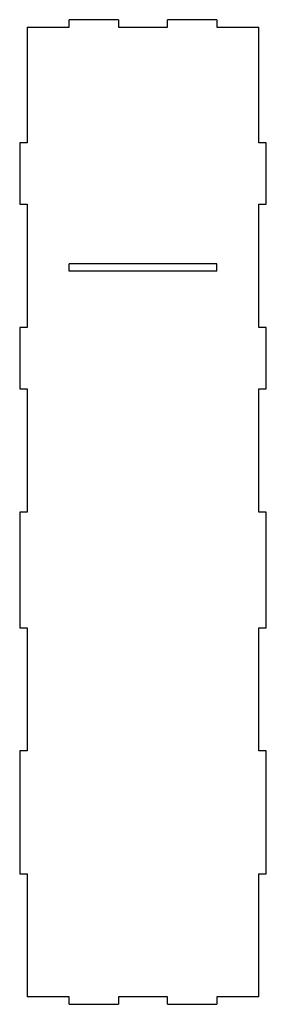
# Model space of a CAD drawing. Header units: millimetres. Extents: x -50 to 50, y -200 to 200.
import ezdxf

# ---------------------------------------------------------------- set-up
doc = ezdxf.new("R2010")
doc.units = ezdxf.units.MM

msp = doc.modelspace()

# ---------------------------------------------------------------- linework, layer by layer
at = {"color": 7, "linetype": 'Continuous', "lineweight": 25}
for p, q in [((-30, 197), (-30, 200)), ((-10, 200), (-30, 200)), ((-10, 200), (-10, 197)), ((10, 197), (10, 200)), ((30, 200), (10, 200)), ((30, 200), (30, 197)), ((-47, 197), (-30, 197)), ((-47, 197), (-47, 150)), ((-10, 197), (10, 197)), ((30, 197), (47, 197)), ((47, 150), (47, 197)), ((-47, 150), (-50, 150)), ((-50, 150), (-50, 125)), ((50, 150), (47, 150)), ((50, 125), (50, 150)), ((-50, 125), (-47, 125)), ((-47, 125), (-47, 75)), ((47, 125), (50, 125)), ((47, 75), (47, 125)), ((-30, 97.81), (-30, 100.81)), ((30, 100.81), (-30, 100.81)), ((30, 97.81), (30, 100.81)), ((30, 97.81), (-30, 97.81)), ((-47, 75), (-50, 75)), ((-50, 75), (-50, 50)), ((50, 75), (47, 75)), ((50, 50), (50, 75)), ((-50, 50), (-47, 50)), ((-47, 50), (-47, 0)), ((47, 50), (50, 50)), ((47, 0), (47, 50)), ((-47, 0), (-50, 0)), ((-50, 0), (-50, -47)), ((50, 0), (47, 0)), ((50, -47), (50, 0)), ((-50, -47), (-47, -47)), ((-47, -47), (-47, -97)), ((47, -47), (50, -47)), ((47, -97), (47, -47)), ((-47, -97), (-50, -97)), ((-50, -97), (-50, -147)), ((50, -97), (47, -97)), ((50, -147), (50, -97)), ((-50, -147), (-47, -147)), ((-47, -147), (-47, -197)), ((47, -147), (50, -147)), ((47, -197), (47, -147)), ((-30, -197), (-47, -197)), ((-30, -200), (-30, -197)), ((-30, -200), (-10, -200)), ((10, -197), (-10, -197)), ((-10, -197), (-10, -200)), ((10, -200), (10, -197)), ((10, -200), (30, -200)), ((47, -197), (30, -197)), ((30, -197), (30, -200))]:
    msp.add_line(p, q, dxfattribs=at)

doc.saveas('drawing.dxf')
